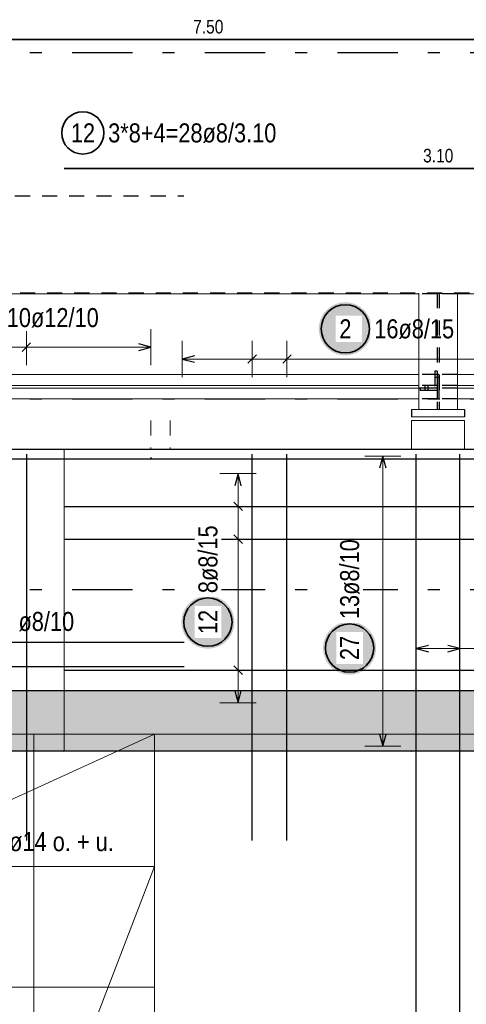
# Model space of a CAD drawing. Header units: millimetres. Extents: x -4 to 113, y -17 to 52.
# Tile 35 of 91: x 18.54 to 22.24, y 31.45 to 39.61. Entities that reach past the tile are written whole.
import ezdxf

# ---------------------------------------------------------------- set-up
doc = ezdxf.new("R2010")
doc.units = ezdxf.units.MM
doc.linetypes.add('DASHDOTX2', pattern=[2, 1, -0.5, 0, -0.5])
doc.linetypes.add('HIDDEN', pattern=[0.375, 0.25, -0.125])
for name, color, linetype, lineweight in [('Achsen', 7, 'Continuous', 20), ('Mattenbewehrung', 7, 'Continuous', 20), ('Schraffuren', 7, 'Continuous', 20), ('Stabstahl', 7, 'Continuous', 20)]:
    doc.layers.add(name, color=color, linetype=linetype, lineweight=lineweight)
doc.styles.add('Arial Narrow', font='ARIALN.TTF')

msp = doc.modelspace()

# ---------------------------------------------------------------- hatches: boundary and pattern name
at = {"lineweight": 25, "true_color": 0xffffff}
msp.add_hatch(color=7, dxfattribs=at).paths.add_polyline_path([(20.32, 34.619424), (20.319866, 34.627102), (20.319464, 34.63477), (20.318795, 34.64242), (20.317859, 34.650042), (20.316658, 34.657627), (20.315192, 34.665164), (20.313465, 34.672647), (20.311478, 34.680064), (20.309232, 34.687408), (20.306732, 34.694668), (20.30398, 34.701837), (20.30098, 34.708906), (20.297735, 34.715866), (20.294248, 34.722708), (20.290526, 34.729424), (20.286571, 34.736006), (20.282388, 34.742446), (20.277984, 34.748737), (20.273362, 34.754869), (20.26853, 34.760837), (20.263492, 34.766633), (20.258255, 34.772249), (20.252825, 34.777679), (20.247209, 34.782916), (20.241413, 34.787954), (20.235446, 34.792786), (20.229313, 34.797408), (20.223022, 34.801812), (20.216582, 34.805994), (20.21, 34.809949), (20.203284, 34.813672), (20.196442, 34.817159), (20.189482, 34.820404), (20.182413, 34.823404), (20.175244, 34.826156), (20.167984, 34.828656), (20.16064, 34.830901), (20.153223, 34.832889), (20.145741, 34.834616), (20.138203, 34.836082), (20.130618, 34.837283), (20.122996, 34.838219), (20.115346, 34.838888), (20.107678, 34.83929), (20.1, 34.839424), (20.092322, 34.83929), (20.084654, 34.838888), (20.077004, 34.838219), (20.069382, 34.837283), (20.061797, 34.836082), (20.054259, 34.834616), (20.046777, 34.832889), (20.03936, 34.830901), (20.032016, 34.828656), (20.024756, 34.826156), (20.017587, 34.823404), (20.010518, 34.820404), (20.003558, 34.817159), (19.996716, 34.813672), (19.99, 34.809949), (19.983418, 34.805994), (19.976978, 34.801812), (19.970687, 34.797408), (19.964554, 34.792786), (19.958587, 34.787954), (19.952791, 34.782916), (19.947175, 34.777679), (19.941745, 34.772249), (19.936508, 34.766633), (19.93147, 34.760837), (19.926638, 34.754869), (19.922016, 34.748737), (19.917612, 34.742446), (19.913429, 34.736006), (19.909474, 34.729424), (19.905752, 34.722708), (19.902265, 34.715866), (19.89902, 34.708906), (19.89602, 34.701837), (19.893268, 34.694668), (19.890768, 34.687408), (19.888522, 34.680064), (19.886535, 34.672647), (19.884808, 34.665164), (19.883342, 34.657627), (19.882141, 34.650042), (19.881205, 34.64242), (19.880536, 34.63477), (19.880134, 34.627102), (19.88, 34.619424), (19.880134, 34.611746), (19.880536, 34.604077), (19.881205, 34.596428), (19.882141, 34.588806), (19.883342, 34.581221), (19.884808, 34.573683), (19.886535, 34.566201), (19.888522, 34.558784), (19.890768, 34.55144), (19.893268, 34.544179), (19.89602, 34.53701), (19.89902, 34.529942), (19.902265, 34.522982), (19.905752, 34.51614), (19.909474, 34.509424), (19.913429, 34.502842), (19.917612, 34.496401), (19.922016, 34.490111), (19.926638, 34.483978), (19.93147, 34.478011), (19.936508, 34.472215), (19.941745, 34.466599), (19.947175, 34.461169), (19.952791, 34.455932), (19.958587, 34.450894), (19.964554, 34.446062), (19.970687, 34.44144), (19.976978, 34.437036), (19.983418, 34.432853), (19.99, 34.428898), (19.996716, 34.425175), (20.003558, 34.421689), (20.010518, 34.418444), (20.017587, 34.415443), (20.024756, 34.412692), (20.032016, 34.410191), (20.03936, 34.407946), (20.046777, 34.405959), (20.054259, 34.404231), (20.061797, 34.402766), (20.069382, 34.401565), (20.077004, 34.400629), (20.084654, 34.39996), (20.092322, 34.399558), (20.1, 34.399424), (20.107678, 34.399558), (20.115346, 34.39996), (20.122996, 34.400629), (20.130618, 34.401565), (20.138203, 34.402766), (20.145741, 34.404231), (20.153223, 34.405959), (20.16064, 34.407946), (20.167984, 34.410191), (20.175244, 34.412692), (20.182413, 34.415443), (20.189482, 34.418444), (20.196442, 34.421689), (20.203284, 34.425175), (20.21, 34.428898), (20.216582, 34.432853), (20.223022, 34.437036), (20.229313, 34.44144), (20.235446, 34.446062), (20.241413, 34.450894), (20.247209, 34.455932), (20.252825, 34.461169), (20.258255, 34.466599), (20.263492, 34.472215), (20.26853, 34.478011), (20.273362, 34.483978), (20.277984, 34.490111), (20.282388, 34.496401), (20.286571, 34.502842), (20.290526, 34.509424), (20.294248, 34.51614), (20.297735, 34.522982), (20.30098, 34.529942), (20.30398, 34.53701), (20.306732, 34.544179), (20.309232, 34.55144), (20.311478, 34.558784), (20.313465, 34.566201), (20.315192, 34.573683), (20.316658, 34.581221), (20.317859, 34.588806), (20.318795, 34.596428), (20.319464, 34.604077)])
at = {"layer": 'Mattenbewehrung', "lineweight": 25, "true_color": 0xffffff}
msp.add_hatch(color=7, dxfattribs=at).paths.add_polyline_path([(21.459029, 37.05), (21.458895, 37.057678), (21.458493, 37.065346), (21.457823, 37.072996), (21.456888, 37.080618), (21.455686, 37.088203), (21.454221, 37.095741), (21.452494, 37.103223), (21.450506, 37.11064), (21.448261, 37.117984), (21.445761, 37.125244), (21.443009, 37.132413), (21.440009, 37.139482), (21.436763, 37.146442), (21.433277, 37.153284), (21.429554, 37.16), (21.425599, 37.166582), (21.421417, 37.173022), (21.417012, 37.179313), (21.412391, 37.185446), (21.407558, 37.191413), (21.40252, 37.197209), (21.397283, 37.202825), (21.391853, 37.208255), (21.386237, 37.213492), (21.380442, 37.21853), (21.374474, 37.223362), (21.368341, 37.227984), (21.362051, 37.232388), (21.355611, 37.236571), (21.349029, 37.240526), (21.342312, 37.244248), (21.33547, 37.247735), (21.328511, 37.25098), (21.321442, 37.25398), (21.314273, 37.256732), (21.307012, 37.259232), (21.299669, 37.261478), (21.292251, 37.263465), (21.284769, 37.265192), (21.277231, 37.266658), (21.269647, 37.267859), (21.262025, 37.268795), (21.254375, 37.269464), (21.246707, 37.269866), (21.239029, 37.27), (21.231351, 37.269866), (21.223682, 37.269464), (21.216032, 37.268795), (21.208411, 37.267859), (21.200826, 37.266658), (21.193288, 37.265192), (21.185806, 37.263465), (21.178388, 37.261478), (21.171045, 37.259232), (21.163784, 37.256732), (21.156615, 37.25398), (21.149547, 37.25098), (21.142587, 37.247735), (21.135745, 37.244248), (21.129029, 37.240526), (21.122446, 37.236571), (21.116006, 37.232388), (21.109716, 37.227984), (21.103583, 37.223362), (21.097615, 37.21853), (21.09182, 37.213492), (21.086204, 37.208255), (21.080774, 37.202825), (21.075537, 37.197209), (21.070499, 37.191413), (21.065666, 37.185446), (21.061045, 37.179313), (21.05664, 37.173022), (21.052458, 37.166582), (21.048503, 37.16), (21.04478, 37.153284), (21.041294, 37.146442), (21.038049, 37.139482), (21.035048, 37.132413), (21.032296, 37.125244), (21.029796, 37.117984), (21.027551, 37.11064), (21.025564, 37.103223), (21.023836, 37.095741), (21.022371, 37.088203), (21.02117, 37.080618), (21.020234, 37.072996), (21.019565, 37.065346), (21.019163, 37.057678), (21.019029, 37.05), (21.019163, 37.042322), (21.019565, 37.034654), (21.020234, 37.027004), (21.02117, 37.019382), (21.022371, 37.011797), (21.023836, 37.004259), (21.025564, 36.996777), (21.027551, 36.98936), (21.029796, 36.982016), (21.032296, 36.974756), (21.035048, 36.967587), (21.038049, 36.960518), (21.041294, 36.953558), (21.04478, 36.946716), (21.048503, 36.94), (21.052458, 36.933418), (21.05664, 36.926978), (21.061045, 36.920687), (21.065666, 36.914554), (21.070499, 36.908587), (21.075537, 36.902791), (21.080774, 36.897175), (21.086204, 36.891745), (21.09182, 36.886508), (21.097615, 36.88147), (21.103583, 36.876638), (21.109716, 36.872016), (21.116006, 36.867612), (21.122446, 36.863429), (21.129029, 36.859474), (21.135745, 36.855752), (21.142587, 36.852265), (21.149547, 36.84902), (21.156615, 36.84602), (21.163784, 36.843268), (21.171045, 36.840768), (21.178388, 36.838522), (21.185806, 36.836535), (21.193288, 36.834808), (21.200826, 36.833342), (21.208411, 36.832141), (21.216032, 36.831205), (21.223682, 36.830536), (21.231351, 36.830134), (21.239029, 36.83), (21.246707, 36.830134), (21.254375, 36.830536), (21.262025, 36.831205), (21.269647, 36.832141), (21.277231, 36.833342), (21.284769, 36.834808), (21.292251, 36.836535), (21.299669, 36.838522), (21.307012, 36.840768), (21.314273, 36.843268), (21.321442, 36.84602), (21.328511, 36.84902), (21.33547, 36.852265), (21.342312, 36.855752), (21.349029, 36.859474), (21.355611, 36.863429), (21.362051, 36.867612), (21.368341, 36.872016), (21.374474, 36.876638), (21.380442, 36.88147), (21.386237, 36.886508), (21.391853, 36.891745), (21.397283, 36.897175), (21.40252, 36.902791), (21.407558, 36.908587), (21.412391, 36.914554), (21.417012, 36.920687), (21.421417, 36.926978), (21.425599, 36.933418), (21.429554, 36.94), (21.433277, 36.946716), (21.436763, 36.953558), (21.440009, 36.960518), (21.443009, 36.967587), (21.445761, 36.974756), (21.448261, 36.982016), (21.450506, 36.98936), (21.452494, 36.996777), (21.454221, 37.004259), (21.455686, 37.011797), (21.456888, 37.019382), (21.457823, 37.027004), (21.458493, 37.034654)])
at = {"layer": 'Schraffuren', "lineweight": 13, "true_color": 0xd7ffd7}
msp.add_hatch(color=254, dxfattribs=at).paths.add_polyline_path([(42.156532, 34.050195), (42.156532, 33.550196), (10.366532, 33.550196), (9.866532, 34.050196)])
at = {"layer": 'Stabstahl', "lineweight": 25, "true_color": 0xffffff}
msp.add_hatch(color=7, dxfattribs=at).paths.add_polyline_path([(21.494349, 34.404177), (21.494215, 34.411855), (21.493813, 34.419523), (21.493143, 34.427173), (21.492208, 34.434795), (21.491006, 34.442379), (21.489541, 34.449917), (21.487814, 34.4574), (21.485826, 34.464817), (21.483581, 34.47216), (21.481081, 34.479421), (21.478329, 34.48659), (21.475329, 34.493659), (21.472083, 34.500618), (21.468597, 34.50746), (21.464874, 34.514177), (21.460919, 34.520759), (21.456737, 34.527199), (21.452332, 34.533489), (21.447711, 34.539622), (21.442878, 34.54559), (21.43784, 34.551385), (21.432603, 34.557002), (21.427173, 34.562431), (21.421557, 34.567669), (21.415762, 34.572706), (21.409794, 34.577539), (21.403661, 34.58216), (21.397371, 34.586565), (21.390931, 34.590747), (21.384349, 34.594702), (21.377632, 34.598425), (21.37079, 34.601911), (21.363831, 34.605157), (21.356762, 34.608157), (21.349593, 34.610909), (21.342332, 34.613409), (21.334989, 34.615654), (21.327571, 34.617642), (21.320089, 34.619369), (21.312551, 34.620834), (21.304967, 34.622036), (21.297345, 34.622972), (21.289695, 34.623641), (21.282026, 34.624043), (21.274349, 34.624177), (21.266671, 34.624043), (21.259002, 34.623641), (21.251352, 34.622972), (21.24373, 34.622036), (21.236146, 34.620834), (21.228608, 34.619369), (21.221126, 34.617642), (21.213708, 34.615654), (21.206365, 34.613409), (21.199104, 34.610909), (21.191935, 34.608157), (21.184866, 34.605157), (21.177907, 34.601911), (21.171065, 34.598425), (21.164349, 34.594702), (21.157766, 34.590747), (21.151326, 34.586565), (21.145036, 34.58216), (21.138903, 34.577539), (21.132935, 34.572706), (21.12714, 34.567669), (21.121524, 34.562431), (21.116094, 34.557002), (21.110857, 34.551385), (21.105819, 34.54559), (21.100986, 34.539622), (21.096365, 34.533489), (21.09196, 34.527199), (21.087778, 34.520759), (21.083823, 34.514177), (21.0801, 34.50746), (21.076614, 34.500618), (21.073369, 34.493659), (21.070368, 34.48659), (21.067616, 34.479421), (21.065116, 34.47216), (21.062871, 34.464817), (21.060883, 34.4574), (21.059156, 34.449917), (21.057691, 34.442379), (21.05649, 34.434795), (21.055554, 34.427173), (21.054884, 34.419523), (21.054483, 34.411855), (21.054349, 34.404177), (21.054483, 34.396499), (21.054884, 34.38883), (21.055554, 34.38118), (21.05649, 34.373559), (21.057691, 34.365974), (21.059156, 34.358436), (21.060883, 34.350954), (21.062871, 34.343536), (21.065116, 34.336193), (21.067616, 34.328932), (21.070368, 34.321763), (21.073369, 34.314695), (21.076614, 34.307735), (21.0801, 34.300893), (21.083823, 34.294177), (21.087778, 34.287594), (21.09196, 34.281154), (21.096365, 34.274864), (21.100986, 34.268731), (21.105819, 34.262763), (21.110857, 34.256968), (21.116094, 34.251352), (21.121524, 34.245922), (21.12714, 34.240685), (21.132935, 34.235647), (21.138903, 34.230814), (21.145036, 34.226193), (21.151326, 34.221788), (21.157766, 34.217606), (21.164349, 34.213651), (21.171065, 34.209928), (21.177907, 34.206442), (21.184866, 34.203197), (21.191935, 34.200196), (21.199104, 34.197444), (21.206365, 34.194944), (21.213708, 34.192699), (21.221126, 34.190712), (21.228608, 34.188984), (21.236146, 34.187519), (21.24373, 34.186318), (21.251352, 34.185382), (21.259002, 34.184713), (21.266671, 34.184311), (21.274349, 34.184177), (21.282026, 34.184311), (21.289695, 34.184713), (21.297345, 34.185382), (21.304967, 34.186318), (21.312551, 34.187519), (21.320089, 34.188984), (21.327571, 34.190712), (21.334989, 34.192699), (21.342332, 34.194944), (21.349593, 34.197444), (21.356762, 34.200196), (21.363831, 34.203197), (21.37079, 34.206442), (21.377632, 34.209928), (21.384349, 34.213651), (21.390931, 34.217606), (21.397371, 34.221788), (21.403661, 34.226193), (21.409794, 34.230814), (21.415762, 34.235647), (21.421557, 34.240685), (21.427173, 34.245922), (21.432603, 34.251352), (21.43784, 34.256968), (21.442878, 34.262763), (21.447711, 34.268731), (21.452332, 34.274864), (21.456737, 34.281154), (21.460919, 34.287594), (21.464874, 34.294177), (21.468597, 34.300893), (21.472083, 34.307735), (21.475329, 34.314695), (21.478329, 34.321763), (21.481081, 34.328932), (21.483581, 34.336193), (21.485826, 34.343536), (21.487814, 34.350954), (21.489541, 34.358436), (21.491006, 34.365974), (21.492208, 34.373559), (21.493143, 34.38118), (21.493813, 34.38883)])

# ---------------------------------------------------------------- linework, layer by layer
at = {"color": 2, "linetype": 'HIDDEN', "lineweight": 35, "ltscale": 0.5}
msp.add_line((45.667387, 37.344906), (4.22623, 37.344906), dxfattribs=at)
at = {"color": 7, "linetype": 'Continuous', "lineweight": 18}
for p, q in [((21.848144, 37.340203), (17.568144, 37.340203)), ((26.447358, 37.340203), (22.168144, 37.340203)), ((21.848144, 36.670203), (17.568144, 36.670203)), ((26.447358, 36.670203), (22.168144, 36.670203)), ((21.848144, 36.581264), (17.568144, 36.581244)), ((21.848144, 36.559203), (17.568144, 36.559203)), ((26.447358, 36.581285), (22.168144, 36.581265)), ((26.447358, 36.559203), (22.168144, 36.559203)), ((21.848144, 36.470203), (17.568144, 36.470203)), ((26.447358, 36.470203), (22.168144, 36.470203)), ((21.848144, 36.380203), (21.787417, 36.380203)), ((22.227417, 36.320272), (21.787417, 36.320269)), ((22.168144, 36.380203), (21.848144, 36.380203)), ((22.227417, 36.380203), (22.168144, 36.380203)), ((22.227417, 36.290203), (21.787417, 36.290203)), ((21.787417, 36.290203), (21.787417, 36.050203)), ((22.227417, 36.290203), (22.227417, 36.050203))]:
    msp.add_line(p, q, dxfattribs=at)
at = {"color": 3, "linetype": 'HIDDEN', "lineweight": 25, "ltscale": 0.5}
for p, q in [((22.001044, 37.340203), (21.848144, 37.340203)), ((22.001044, 37.344906), (22.001044, 37.340203)), ((22.168144, 37.340203), (22.015185, 37.340203)), ((22.015377, 37.344906), (22.015377, 37.340203)), ((22.001044, 36.670203), (21.848144, 36.670203)), ((22.000377, 36.699203), (21.980377, 36.699203)), ((21.980377, 36.699203), (21.980377, 36.539203)), ((22.000377, 36.672203), (21.980377, 36.672203)), ((22.000377, 36.646203), (21.980377, 36.646203)), ((22.000377, 36.699203), (22.000377, 36.539203)), ((22.015377, 36.672203), (22.000644, 36.672203)), ((22.015377, 36.646203), (22.000644, 36.646203)), ((22.001044, 36.670203), (22.001044, 36.581203)), ((22.168144, 36.670203), (22.015185, 36.670203)), ((22.015377, 36.672203), (22.015377, 36.671213)), ((22.015377, 36.671213), (22.015377, 36.668395)), ((22.015377, 36.668395), (22.015377, 36.664178)), ((22.015377, 36.664178), (22.015377, 36.659203)), ((22.015377, 36.659203), (22.015377, 36.654228)), ((22.015377, 36.654228), (22.015377, 36.650011)), ((22.015377, 36.650011), (22.015377, 36.647192)), ((22.015377, 36.647192), (22.015377, 36.646203)), ((22.015377, 36.646203), (22.015377, 36.581203)), ((22.001044, 36.581264), (21.848144, 36.581264)), ((21.860377, 36.559203), (21.848144, 36.559203)), ((21.980377, 36.559203), (21.860377, 36.559203)), ((21.860377, 36.559203), (21.860377, 36.539203)), ((21.897377, 36.581203), (21.897377, 36.559203)), ((21.897377, 36.559203), (21.897377, 36.539203)), ((21.923377, 36.581203), (21.923377, 36.559203)), ((21.923377, 36.559203), (21.923377, 36.539203)), ((22.001044, 36.559203), (21.980377, 36.559203)), ((22.001044, 36.581203), (22.001044, 36.559203)), ((22.001044, 36.559203), (22.001044, 36.470203)), ((22.168144, 36.581265), (22.015185, 36.581264)), ((22.168144, 36.559203), (22.015185, 36.559203)), ((22.015377, 36.581203), (22.015377, 36.559203)), ((22.015377, 36.559203), (22.015377, 36.470203)), ((21.980377, 36.539264), (21.860377, 36.539264)), ((22.000377, 36.539264), (21.980377, 36.539264)), ((22.001044, 36.470203), (21.848144, 36.470203)), ((22.168144, 36.470203), (22.015185, 36.470203))]:
    msp.add_line(p, q, dxfattribs=at)
at = {"color": 3, "linetype": 'Continuous', "lineweight": 25}
for p, q in [((21.787417, 36.380203), (21.787417, 36.320203)), ((22.227417, 36.380203), (22.227417, 36.320203)), ((47.052818, 36.050203), (9.10653, 36.050203)), ((42.156532, 34.050195), (9.866532, 34.050183)), ((42.156532, 33.550196), (10.366532, 33.550196))]:
    msp.add_line(p, q, dxfattribs=at)
at = {"color": 9, "linetype": 'HIDDEN', "lineweight": 0, "ltscale": 0.5}
for p, q in [((19.627417, 36.290203), (19.627417, 36.050203)), ((19.787417, 36.290203), (19.787417, 36.050203))]:
    msp.add_line(p, q, dxfattribs=at)
at = {"color": 9, "linetype": 'Continuous', "lineweight": 0}
msp.add_line((18.907324, 36.050203), (18.907324, 33.550196), dxfattribs=at)
at = {"color": 5, "linetype": 'Continuous', "lineweight": 18, "ltscale": 0.5}
for p, q in [((20.5, 35.850203), (20.2, 35.850203)), ((20.35, 35.850203), (20.35, 33.950197)), ((20.5, 35.578774), (20.2, 35.578774)), ((20.5, 35.307344), (20.2, 35.307344)), ((20.5, 34.221627), (20.2, 34.221627)), ((20.2, 33.950197), (20.5, 33.950197))]:
    msp.add_line(p, q, dxfattribs=at)
at = {"color": 3, "linetype": 'Continuous', "lineweight": 25, "ltscale": 0.5}
for p, q in [((20.35, 35.850203), (20.323205, 35.750203)), ((20.376795, 35.750203), (20.35, 35.850203)), ((18.907324, 35.578774), (24.994907, 35.578774)), ((20.385355, 35.543418), (20.314645, 35.614129)), ((20.385355, 35.271989), (20.314645, 35.342699)), ((19.902254, 34.450197), (14.902254, 34.450197)), ((19.902254, 34.250197), (14.902254, 34.250197)), ((18.907324, 34.221627), (24.994907, 34.221627)), ((20.385355, 34.186271), (20.314645, 34.256982)), ((20.323205, 34.050197), (20.35, 33.950197)), ((20.35, 33.950197), (20.376795, 34.050197))]:
    msp.add_line(p, q, dxfattribs=at)
at = {"color": 9, "linetype": 'Continuous', "lineweight": 0}
for centre in [(18.902254, 36.050203), (18.902254, 33.550196), (21.787417, 33.550196)]:
    msp.add_circle(centre, 0.00222, dxfattribs=at)
at = {"color": 2, "linetype": 'Continuous', "lineweight": 35, "ltscale": 0.5}
msp.add_circle((20.1, 34.619424), 0.2, dxfattribs=at)
at = {"layer": 'Achsen', "color": 3, "linetype": 'DASHDOTX2', "lineweight": 25, "ltscale": 0.5}
for p, q in [((3.573324, 39.340196), (49.410516, 39.340196)), ((3.573324, 36.470196), (49.410516, 36.470196)), ((3.573324, 34.890196), (49.410516, 34.890196))]:
    msp.add_line(p, q, dxfattribs=at)
at = {"layer": 'Mattenbewehrung', "color": 2, "linetype": 'Continuous', "lineweight": 35, "ltscale": 0.5}
for p, q in [((12.601094, 39.44752), (27.601094, 39.44752)), ((18.907324, 38.379163), (25.107324, 38.379163))]:
    msp.add_line(p, q, dxfattribs=at)
at = {"layer": 'Mattenbewehrung', "color": 3, "linetype": 'HIDDEN', "lineweight": 25, "ltscale": 0.5}
msp.add_line((14.900218, 38.153033), (19.900218, 38.153033), dxfattribs=at)
at = {"layer": 'Mattenbewehrung', "color": 5, "linetype": 'Continuous', "lineweight": 18, "ltscale": 0.5}
for p, q in [((19.887417, 36.95), (19.887417, 36.65)), ((20.466084, 36.95), (20.466084, 36.65)), ((20.755417, 36.95), (20.755417, 36.65)), ((19.887417, 36.8), (24.227414, 36.8))]:
    msp.add_line(p, q, dxfattribs=at)
at = {"layer": 'Mattenbewehrung', "color": 3, "linetype": 'Continuous', "lineweight": 25, "ltscale": 0.5}
for p, q in [((19.987417, 36.826795), (19.887417, 36.8)), ((20.501439, 36.835355), (20.430728, 36.764645)), ((20.790772, 36.835355), (20.720062, 36.764645)), ((19.887417, 36.8), (19.987417, 36.773205)), ((20.466084, 32.810203), (20.466084, 36.010203)), ((20.755417, 32.810203), (20.755417, 36.010203))]:
    msp.add_line(p, q, dxfattribs=at)
at = {"layer": 'Mattenbewehrung', "color": 7, "linetype": 'Continuous', "lineweight": 18, "ltscale": 0.5}
for p, q in [((19.656532, 33.690195), (15.056534, 33.690195)), ((23.256532, 33.690194), (18.656536, 33.690194)), ((18.656536, 33.690194), (18.656536, 33.690194)), ((19.656532, 31.594678), (19.656532, 33.690195)), ((19.656532, 32.594669), (15.056536, 32.594669)), ((19.656532, 32.594669), (15.056536, 20.594678)), ((19.656532, 20.594678), (19.656532, 32.594669)), ((15.056534, 31.594678), (19.656532, 31.594678)), ((19.656532, 31.594678), (19.656532, 31.594678))]:
    msp.add_line(p, q, dxfattribs=at)
at = {"layer": 'Mattenbewehrung', "color": 2, "linetype": 'Continuous', "lineweight": 35, "ltscale": 0.5}
for centre, radius in [((19.062882, 38.673867), 0.175), ((21.239029, 37.05), 0.2)]:
    msp.add_circle(centre, radius, dxfattribs=at)
at = {"layer": 'Schraffuren', "color": 5, "linetype": 'Continuous', "lineweight": 18, "ltscale": 0.5}
for p, q in [((18.594597, 36.7479), (18.594597, 37.0479)), ((19.627417, 36.7479), (19.627417, 37.0479)), ((19.627417, 36.8979), (17.76834, 36.8979))]:
    msp.add_line(p, q, dxfattribs=at)
at = {"layer": 'Schraffuren', "color": 3, "linetype": 'Continuous', "lineweight": 25, "ltscale": 0.5}
for p, q in [((18.559241, 36.862544), (18.629952, 36.933255)), ((19.627417, 36.8979), (19.527417, 36.924695)), ((19.527417, 36.871105), (19.627417, 36.8979))]:
    msp.add_line(p, q, dxfattribs=at)
at = {"layer": 'Schraffuren', "color": 9, "linetype": 'Continuous', "lineweight": 0}
msp.add_circle((19.627417, 35.980203), 0.00222, dxfattribs=at)
at = {"layer": 'Stabstahl', "color": 5, "linetype": 'Continuous', "lineweight": 18, "ltscale": 0.5}
for p, q in [((21.7, 35.994203), (21.4, 35.994203)), ((21.55, 35.994203), (21.55, 33.590198)), ((21.827417, 34.55), (21.827417, 34.25)), ((22.187417, 34.25), (22.187417, 34.55)), ((21.827417, 34.4), (22.187417, 34.4)), ((22.355278, 34.4), (22.187417, 34.4)), ((21.4, 33.590198), (21.7, 33.590198))]:
    msp.add_line(p, q, dxfattribs=at)
at = {"layer": 'Stabstahl', "color": 3, "linetype": 'Continuous', "lineweight": 25, "ltscale": 0.5}
for p, q in [((21.55, 35.994203), (21.523205, 35.894203)), ((21.576795, 35.894203), (21.55, 35.994203)), ((21.827417, 30.438203), (21.827417, 36.010203)), ((22.187417, 30.438203), (22.187417, 36.010203)), ((28.56653, 35.970203), (9.16653, 35.970203)), ((21.927417, 34.426795), (21.827417, 34.4)), ((21.827417, 34.4), (21.927417, 34.373205)), ((22.187417, 34.4), (22.087417, 34.426795)), ((22.087417, 34.373205), (22.187417, 34.4)), ((21.523205, 33.690198), (21.55, 33.590198)), ((21.55, 33.590198), (21.576795, 33.690198))]:
    msp.add_line(p, q, dxfattribs=at)
at = {"layer": 'Stabstahl', "color": 2, "linetype": 'Continuous', "lineweight": 35, "ltscale": 0.5}
msp.add_circle((21.274349, 34.404177), 0.2, dxfattribs=at)

# ---------------------------------------------------------------- texts
at = {"layer": 'Mattenbewehrung', "color": 3, "lineweight": 25, "char_height": 0.1125, "attachment_point": 1, "line_spacing_factor": 0.9, "style": 'Arial Narrow'}
for s, insert in [('7.50', (19.977344, 39.61002)), ('3.10', (21.883574, 38.541663))]:
    msp.add_mtext(s, dxfattribs=dict(at, insert=insert))
at = {"layer": 'Mattenbewehrung', "color": 2, "lineweight": 35, "char_height": 0.1575, "attachment_point": 1, "line_spacing_factor": 0.9, "style": 'Arial Narrow'}
for s, insert in [('3*8+4=28ø8/3.10', (19.272882, 38.752617)), ('12', (18.963657, 38.752617))]:
    msp.add_mtext(s, dxfattribs=dict(at, insert=insert))
at = {"layer": 'Stabstahl', "color": 2, "lineweight": 35, "insert": (18.529629, 34.703706), "char_height": 0.1575, "attachment_point": 1, "line_spacing_factor": 0.9, "style": 'Arial Narrow'}
msp.add_mtext('ø8/10', dxfattribs=at)
at = {"layer": 'Stabstahl', "color": 2, "lineweight": 35, "insert": (18.351894, 32.87875), "char_height": 0.1575, "attachment_point": 1, "line_spacing_factor": 0.9, "style": 'Arial Narrow', "bg_fill": 3, "box_fill_scale": 1.2, "bg_fill_color": 256, "bg_fill_true_color": 13158600, "bg_fill_transparency": 0}
msp.add_mtext('4ø14 o. + u.', dxfattribs=at)

# ---------------------------------------------------------------- next in the draw order: linework, layer by layer
at = {"layer": 'Mattenbewehrung', "color": 7, "linetype": 'Continuous', "lineweight": 18, "ltscale": 0.5}
for p, q in [((19.656532, 33.690195), (15.056534, 31.594678)), ((18.656536, 33.690194), (18.656536, 21.690203))]:
    msp.add_line(p, q, dxfattribs=at)
at = {"layer": 'Schraffuren', "color": 3, "linetype": 'Continuous', "lineweight": 25, "ltscale": 0.5}
msp.add_line((18.594597, 36.010203), (18.594597, 32.810203), dxfattribs=at)

# ---------------------------------------------------------------- next in the draw order: texts
at = {"color": 2, "lineweight": 35, "insert": (20.02125, 34.520199), "char_height": 0.1575, "attachment_point": 1, "rotation": 90, "line_spacing_factor": 0.9, "style": 'Arial Narrow', "bg_fill": 3, "box_fill_scale": 1.2, "bg_fill_color": 256, "bg_fill_true_color": 13158600, "bg_fill_transparency": 0}
msp.add_mtext('12', dxfattribs=at)
at = {"layer": 'Mattenbewehrung', "color": 2, "lineweight": 35, "char_height": 0.1575, "attachment_point": 1, "line_spacing_factor": 0.9, "style": 'Arial Narrow', "bg_fill": 3, "box_fill_scale": 1.2, "bg_fill_color": 256, "bg_fill_true_color": 13158600, "bg_fill_transparency": 0}
for s, insert in [('2', (21.189416, 37.12875)), ('16ø8/15', (21.479029, 37.12875))]:
    msp.add_mtext(s, dxfattribs=dict(at, insert=insert))
at = {"layer": 'Schraffuren', "color": 2, "lineweight": 35, "insert": (18.432567, 37.221973), "char_height": 0.1575, "attachment_point": 1, "line_spacing_factor": 0.9, "style": 'Arial Narrow', "bg_fill": 3, "box_fill_scale": 1.2, "bg_fill_color": 256, "bg_fill_true_color": 13158600, "bg_fill_transparency": 0}
msp.add_mtext('10ø12/10', dxfattribs=at)
at = {"layer": 'Stabstahl', "color": 2, "lineweight": 35, "char_height": 0.1575, "attachment_point": 1, "rotation": 90, "line_spacing_factor": 0.9, "style": 'Arial Narrow', "bg_fill": 3, "box_fill_scale": 1.2, "bg_fill_color": 256, "bg_fill_true_color": 13158600, "bg_fill_transparency": 0}
for s, insert in [('13ø8/10', (21.195599, 34.644177)), ('27', (21.195599, 34.304952))]:
    msp.add_mtext(s, dxfattribs=dict(at, insert=insert))

# ---------------------------------------------------------------- next in the draw order: linework, layer by layer
at = {"color": 7, "linetype": 'Continuous', "lineweight": 18}
for p, q in [((21.848144, 37.344906), (21.848144, 36.380203)), ((22.168144, 37.344906), (22.168144, 36.380203))]:
    msp.add_line(p, q, dxfattribs=at)
at = {"color": 3, "linetype": 'HIDDEN', "lineweight": 25, "ltscale": 0.5}
for p, q in [((22.000644, 37.344906), (22.000644, 36.380203)), ((22.015644, 37.344906), (22.015644, 36.380203))]:
    msp.add_line(p, q, dxfattribs=at)
at = {"color": 3, "linetype": 'Continuous', "lineweight": 25, "ltscale": 0.5}
msp.add_line((18.907324, 35.307344), (24.994907, 35.307344), dxfattribs=at)

# ---------------------------------------------------------------- next in the draw order: texts
at = {"color": 2, "lineweight": 35, "insert": (20.02125, 34.859424), "char_height": 0.1575, "attachment_point": 1, "rotation": 90, "line_spacing_factor": 0.9, "style": 'Arial Narrow', "bg_fill": 3, "box_fill_scale": 1.2, "bg_fill_color": 256, "bg_fill_true_color": 13158600, "bg_fill_transparency": 0}
msp.add_mtext('8ø8/15', dxfattribs=at)

doc.saveas('drawing.dxf')
